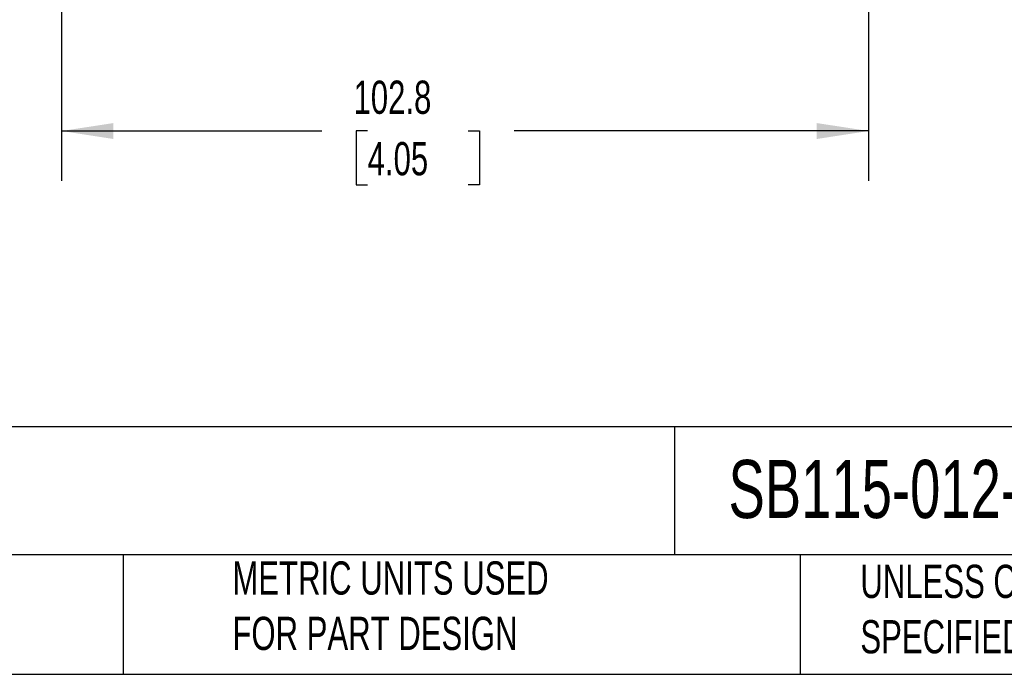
# Model space of a CAD drawing. Header units: millimetres. Extents: x 13 to 546, y 13 to 419.
# Tile 9 of 20: x 228 to 354, y 13 to 96. Entities that reach past the tile are written whole.
import ezdxf

# ---------------------------------------------------------------- set-up
doc = ezdxf.new("R2010")
doc.units = ezdxf.units.MM
doc.header["$LTSCALE"] = 2
doc.linetypes.add('SLD-Solid', pattern=[0])
doc.layers.add('DIMENSIONS', color=140, linetype='SLD-Solid', lineweight=25)
doc.layers.add('TEXT', color=140, linetype='SLD-Solid', lineweight=25)
doc.styles.add('SLDTEXTSTYLE0', font='TXT', dxfattribs={"width": 0.7})
doc.dimstyles.new('SLDDIMSTYLE1', dxfattribs={"dimtxt": 4.316016, "dimasz": 6.604, "dimexe": 0, "dimexo": 0.0625, "dimgap": 1.079004, "dimtad": 0, "dimtih": 1, "dimtoh": 1, "dimrnd": 1e-09, "dimzin": 12, "dimdsep": 46, "dimtxsty": 'SLDTEXTSTYLE0', "dimsah": 1, "dimcen": 0.09, "dimadec": 0, "dimazin": 3, "dimtfac": 1, "dimtofl": 0, "dimtmove": 0, "dimatfit": 3, "dimfxl": 0, "dimfrac": 2, "dimtolj": 1, "dimtzin": 12, "dimarcsym": 0})

# ---------------------------------------------------------------- blocks, each defined once
blk = doc.blocks.new('_D_5')
at = {"layer": 'DIMENSIONS'}
for p, q in [((233.45, 163.26), (233.45, 75.59)), ((336.27, 127.11), (336.27, 75.59)), ((233.45, 81.94), (266.59, 81.94)), ((272.44, 81.94), (270.99, 81.94)), ((270.99, 81.94), (270.99, 75.08)), ((285.26, 81.94), (286.71, 81.94)), ((286.71, 81.94), (286.71, 75.08)), ((336.27, 81.94), (291.11, 81.94)), ((270.99, 75.08), (272.44, 75.08)), ((286.71, 75.08), (285.26, 75.08))]:
    blk.add_line(p, q, dxfattribs=at)
for points in [[(233.45, 81.94), (240.05, 80.92), (240.05, 82.95)], [(336.27, 81.94), (329.66, 82.95), (329.66, 80.92)]]:
    blk.add_solid(points, dxfattribs=at)
at = {"layer": 'DIMENSIONS', "char_height": 4.233, "attachment_point": 1, "style": 'SLDTEXTSTYLE0'}
for s, insert in [('102.8', (270.64, 88.36)), ('4.05', (272.44, 80.53))]:
    blk.add_mtext(s, dxfattribs=dict(at, insert=insert))

msp = doc.modelspace()

# ---------------------------------------------------------------- linework, layer by layer
at = {"layer": 'TEXT'}
for p, q in [((546.1, 44.252), (12.7, 44.252)), ((311.518, 44.252), (311.518, 27.94)), ((546.1, 27.94), (12.7, 27.94)), ((241.293, 27.94), (241.293, 12.7)), ((327.56, 27.94), (327.56, 12.7)), ((12.7, 12.7), (546.1, 12.7))]:
    msp.add_line(p, q, dxfattribs=at)

# ---------------------------------------------------------------- texts
at = {"layer": 'TEXT', "attachment_point": 1, "style": 'SLDTEXTSTYLE0'}
for s, insert, char_height in [('COMEPI EMERGENCY STOP CONTROL STATION', (15.931, 40.022), 7.40833), ('SB115-012-G-M', (318.415, 40.022), 7.40833), ('METRIC UNITS USED ^JFOR PART DESIGN', (255.209, 27.091), 4.23333), ('UNLESS OTHERWISE ^JSPECIFIED UNITS ARE:', (335.216, 26.662), 4.23333)]:
    msp.add_mtext(s, dxfattribs=dict(at, insert=insert, char_height=char_height))

# ---------------------------------------------------------------- dimensions: what is measured, and where the dimension line sits
at = {"layer": 'DIMENSIONS'}
dim = msp.add_linear_dim(base=(336.267, 81.936), p1=(233.447, 165.801), p2=(336.267, 129.653), angle=0, dimstyle='SLDDIMSTYLE1', dxfattribs=at)
dim.commit()
dim.dimension.update_dxf_attribs({"geometry": '_D_5', "text_midpoint": (278.848, 81.936), "dimtype": 160})

doc.saveas('drawing.dxf')
